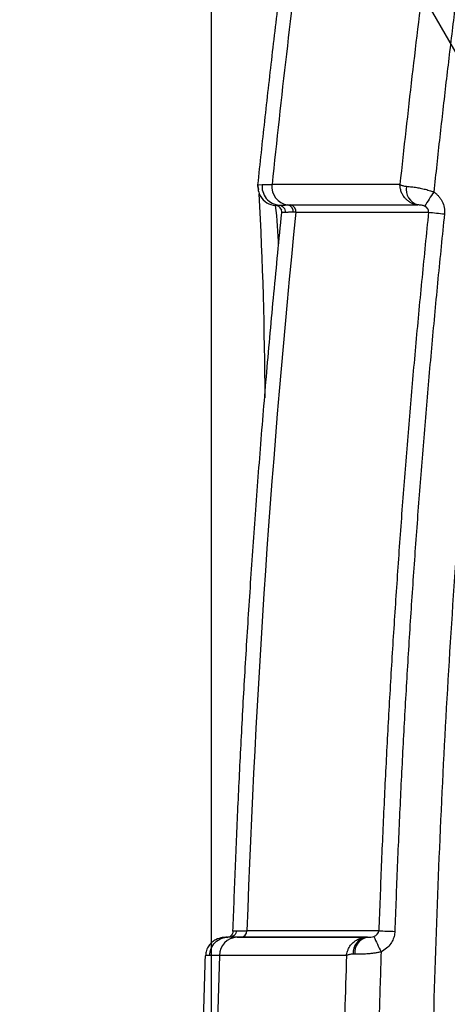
# Model space of a CAD drawing. Header units: millimetres. Extents: x 19 to 819, y 19 to 629.
# Tile 25 of 46: x 428 to 439, y 456 to 483. Entities that reach past the tile are written whole.
import ezdxf

# ---------------------------------------------------------------- set-up
doc = ezdxf.new("R2010")
doc.units = ezdxf.units.MM
doc.header["$LTSCALE"] = 3
doc.layers.add('DIMENSIONS', color=140, linetype='Continuous', lineweight=25)
doc.styles.add('SLDTEXTSTYLE0', font='TXT', dxfattribs={"width": 0.7})
doc.dimstyles.new('SLDDIMSTYLE1', dxfattribs={"dimtxt": 6.474023, "dimasz": 9.906, "dimexe": 0, "dimexo": 0.0625, "dimgap": 1.618506, "dimtad": 0, "dimtih": 1, "dimtoh": 1, "dimrnd": 1e-09, "dimzin": 12, "dimdsep": 46, "dimtxsty": 'SLDTEXTSTYLE0', "dimsah": 1, "dimcen": 0.09, "dimadec": 0, "dimazin": 3, "dimtfac": 1, "dimtmove": 0, "dimatfit": 0, "dimfxl": 0, "dimfrac": 2, "dimtolj": 1, "dimtzin": 12, "dimarcsym": 0})
doc.dimstyles.new('SLDDIMSTYLE3', dxfattribs={"dimtxt": 6.474023, "dimasz": 9.906, "dimexe": 0, "dimexo": 0.0625, "dimgap": 1.618506, "dimtad": 0, "dimtih": 1, "dimtoh": 1, "dimrnd": 1e-09, "dimzin": 4, "dimdsep": 46, "dimtxsty": 'SLDTEXTSTYLE0', "dimsah": 1, "dimcen": 0.09, "dimadec": 0, "dimazin": 1, "dimtfac": 1, "dimtmove": 0, "dimatfit": 0, "dimfxl": 0, "dimfrac": 2, "dimtolj": 1, "dimtzin": 12, "dimarcsym": 0})
doc.dimstyles.new('SLDDIMSTYLE5', dxfattribs={"dimtxt": 6.474023, "dimasz": 9.906, "dimexe": 0, "dimexo": 0.0625, "dimgap": 1.618506, "dimtad": 0, "dimtih": 1, "dimtoh": 1, "dimrnd": 1e-09, "dimzin": 12, "dimdsep": 46, "dimtxsty": 'SLDTEXTSTYLE0', "dimsah": 1, "dimcen": 0, "dimadec": 0, "dimazin": 3, "dimtfac": 1, "dimtofl": 0, "dimtmove": 0, "dimatfit": 3, "dimfxl": 0, "dimfrac": 2, "dimtolj": 1, "dimtzin": 12, "dimarcsym": 0})

# ---------------------------------------------------------------- blocks, each defined once
blk = doc.blocks.new('_D_14')
at = {"layer": 'DIMENSIONS'}
for p, q in [((448.05, 485.924), (448.05, 533.786)), ((484.049, 485.924), (484.049, 533.786)), ((448.05, 524.261), (429, 524.261)), ((456.543, 524.261), (454.369, 524.261)), ((454.369, 524.261), (454.369, 513.971)), ((475.781, 524.261), (477.955, 524.261)), ((477.955, 524.261), (477.955, 513.971)), ((484.049, 524.261), (503.099, 524.261)), ((454.369, 513.971), (456.543, 513.971)), ((477.955, 513.971), (475.781, 513.971))]:
    blk.add_line(p, q, dxfattribs=at)
for points in [[(448.05, 524.261), (438.144, 525.785), (438.144, 522.737)], [(484.049, 524.261), (493.955, 522.737), (493.955, 525.785)]]:
    blk.add_solid(points, dxfattribs=at)
at = {"layer": 'DIMENSIONS', "char_height": 6.35, "attachment_point": 1, "style": 'SLDTEXTSTYLE0'}
for s, insert in [('36.0', (456.543, 533.896)), ('1.42', (456.543, 522.157))]:
    blk.add_mtext(s, dxfattribs=dict(at, insert=insert))
blk = doc.blocks.new('_D_18')
at = {"layer": 'DIMENSIONS'}
for p, q in [((375.834, 523.059), (373.66, 523.059)), ((373.66, 523.059), (373.66, 512.769)), ((395.072, 523.059), (397.246, 523.059)), ((397.246, 523.059), (397.246, 512.769)), ((420.851, 513.657), (404.183, 513.657)), ((446.486, 469.257), (420.851, 513.657)), ((373.66, 512.769), (375.834, 512.769)), ((397.246, 512.769), (395.072, 512.769))]:
    blk.add_line(p, q, dxfattribs=at)
blk.add_solid([(446.486, 469.257), (442.853, 478.598), (440.213, 477.074)], dxfattribs=at)
at = {"layer": 'DIMENSIONS', "char_height": 6.35, "attachment_point": 1, "style": 'SLDTEXTSTYLE0'}
for s, insert in [('%%c', (373.639, 532.694)), ('6.3', (383.414, 532.694)), ('0.25', (375.834, 520.955)), ('(4X)', (376.016, 509.216))]:
    blk.add_mtext(s, dxfattribs=dict(at, insert=insert))
blk = doc.blocks.new('_D_19')
at = {"layer": 'DIMENSIONS'}
for p, q in [((432.818, 411.807), (432.818, 561.354)), ((499.871, 411.841), (499.871, 561.354)), ((432.818, 551.829), (413.768, 551.829)), ((456.543, 551.829), (454.369, 551.829)), ((454.369, 551.829), (454.369, 541.54)), ((475.781, 551.829), (477.955, 551.829)), ((477.955, 551.829), (477.955, 541.54)), ((499.871, 551.829), (518.921, 551.829)), ((454.369, 541.54), (456.543, 541.54)), ((477.955, 541.54), (475.781, 541.54))]:
    blk.add_line(p, q, dxfattribs=at)
for points in [[(432.818, 551.829), (422.912, 553.353), (422.912, 550.305)], [(499.871, 551.829), (509.777, 550.305), (509.777, 553.353)]]:
    blk.add_solid(points, dxfattribs=at)
at = {"layer": 'DIMENSIONS', "char_height": 6.35, "attachment_point": 1, "style": 'SLDTEXTSTYLE0'}
for s, insert in [('67.1', (456.543, 561.464)), ('2.64', (456.543, 549.726))]:
    blk.add_mtext(s, dxfattribs=dict(at, insert=insert))

msp = doc.modelspace()

# ---------------------------------------------------------------- linework, layer by layer
for p, q in [((434.047, 478.161), (434.049, 478.205)), ((434.049, 478.205), (434.065, 478.206)), ((434.072, 478.082), (434.049, 478.205)), ((434.065, 478.206), (434.16, 478.213)), ((434.515, 477.659), (434.515, 477.659)), ((434.836, 477.67), (434.907, 477.67)), ((434.666, 477.556), (434.672, 477.541)), ((434.694, 477.466), (434.681, 477.464)), ((434.771, 477.473), (434.694, 477.466)), ((433.231, 458.266), (433.254, 458.269)), ((436.951, 458.269), (433.591, 458.269)), ((436.397, 457.788), (433.028, 457.788))]:
    msp.add_line(p, q)
at = {"flags": 128}
msp.add_lwpolyline([(434.117, 477.899), (434.108, 477.915), (434.084, 477.966)], dxfattribs=at)
for centre, radius, start, end in [((434.907, 478.154), 0.489, 173.2499, 261.6574), ((438.411, 478.082), 0.429, 168.9308, 253.457), ((321.98, 472.048), 112.26, 0.26332, 3.02203), ((447.197, 472.241), 10.262, 145.7759, 148.2689), ((434.542, 478.154), 0.496, 210.9014, 266.8266), ((434.505, 477.482), 0.177, 354.1964, 86.827), ((434.505, 477.482), 0.177, 24.36, 86.827), ((424.868, 476.403), 9.729, 0.9893, 7.415), ((434.812, 477.496), 0.175, 353.6093, 82.077), ((434.881, 477.497), 0.175, 353.3953, 81.3482), ((449.57, 580.176), 103.286, 263.88769, 264.12324), ((433.586, 458.44), 0.172, 271.6919, 359.8785), ((448.238, 760.218), 301.978, 267.91535, 267.99591), ((433.509, 457.788), 0.481, 91.6963, 179.9969), ((436.988, 457.859), 0.414, 98.5086, 185.4932), ((437.026, 457.867), 0.409, 100.6791, 186.7904), ((445.241, 461.891), 8.882, 203.9228, 206.8306)]:
    msp.add_arc(centre, radius, start, end)
for points, knots in [([(465.946, 405.273), (465.717, 405.274), (465.259, 405.277), (464.572, 405.294), (463.888, 405.321), (463.205, 405.359), (462.524, 405.408), (461.844, 405.467), (461.166, 405.537), (460.49, 405.618), (459.815, 405.709), (459.143, 405.811), (458.471, 405.923), (457.802, 406.046), (457.134, 406.179), (456.468, 406.324), (455.804, 406.478), (455.141, 406.644), (454.48, 406.82), (453.821, 407.007), (453.164, 407.204), (452.508, 407.412), (451.853, 407.63), (451.334, 407.814), (450.969, 407.944), (450.744, 408.016), (450.525, 408.067), (450.31, 408.096), (450.065, 408.103), (449.743, 408.107), (449.181, 408.108), (448.51, 408.107), (447.865, 408.108), (447.345, 408.106), (446.893, 408.111), (446.411, 408.147), (445.947, 408.22), (445.312, 408.367), (444.535, 408.643), (443.664, 409.117), (442.873, 409.717), (442.186, 410.432), (441.614, 411.243), (441.174, 412.131), (440.926, 412.92), (440.819, 413.462), (440.776, 413.791), (440.714, 414.283), (440.621, 415.048), (439.918, 420.962), (438.956, 431.847), (438.542, 445.083), (438.66, 455.672), (438.974, 463.608), (439.514, 471.531), (440.055, 477.142), (440.435, 480.504), (440.552, 481.51), (440.654, 482.371), (440.726, 482.956), (440.797, 483.533), (440.92, 484.171), (441.165, 484.927), (441.496, 485.638), (441.916, 486.303), (442.456, 486.966), (443.132, 487.599), (443.953, 488.155), (444.849, 488.582), (445.641, 488.817), (446.289, 488.931), (446.743, 488.978), (447.24, 488.988), (447.758, 488.986), (448.63, 488.987), (449.393, 488.985), (450.04, 488.988), (450.374, 489.002), (450.679, 489.054), (451.002, 489.16), (451.244, 489.248), (451.503, 489.343), (451.992, 489.515), (452.732, 489.762), (454.048, 490.167), (455.709, 490.614), (457.437, 490.991), (458.891, 491.252), (460.06, 491.429), (461.232, 491.574), (462.406, 491.686), (463.582, 491.766), (464.76, 491.815), (465.547, 491.821), (465.941, 491.823)], [0, 0, 0, 0, 0.005435, 0.010858, 0.01627, 0.021673, 0.027068, 0.032456, 0.037839, 0.043218, 0.048594, 0.053969, 0.059343, 0.064719, 0.070098, 0.075481, 0.080869, 0.086263, 0.091666, 0.097078, 0.1025, 0.107935, 0.113383, 0.118845, 0.120988, 0.122571, 0.124445, 0.126296, 0.127711, 0.130252, 0.133918, 0.141043, 0.14614, 0.14921, 0.153371, 0.156837, 0.160655, 0.1645, 0.172284, 0.180096, 0.187907, 0.195708, 0.203526, 0.211318, 0.219108, 0.22304, 0.224398, 0.226964, 0.234782, 0.242659, 0.368094, 0.493523, 0.556277, 0.618979, 0.681677, 0.744423, 0.752517, 0.761845, 0.76842, 0.773073, 0.775804, 0.782205, 0.788434, 0.794582, 0.800745, 0.807016, 0.814793, 0.822617, 0.830413, 0.838218, 0.84211, 0.846013, 0.849002, 0.853898, 0.85829, 0.869677, 0.871981, 0.873619, 0.877586, 0.879252, 0.88168, 0.883686, 0.885794, 0.893972, 0.902172, 0.918423, 0.934715, 0.944076, 0.953415, 0.962737, 0.972049, 0.981359, 0.990674, 1, 1, 1, 1]), ([(434.049, 478.205), (434.109, 478.768), (434.23, 479.906), (434.426, 481.63), (434.635, 483.39), (434.786, 484.574), (434.862, 485.173)], [0, 0, 0, 0, 0.242016, 0.489354, 0.742016, 1, 1, 1, 1]), ([(439.389, 483.825), (439.328, 483.342), (439.207, 482.374), (439.034, 480.921), (438.868, 479.467), (438.764, 478.498), (438.712, 478.013)], [0, 0, 0, 0, 0.250003, 0.5, 0.749997, 1, 1, 1, 1]), ([(434.051, 478.208), (434.049, 478.155), (434.045, 478.047), (434.094, 477.947), (434.119, 477.896)], [0, 0, 0, 0, 0.483768, 1, 1, 1, 1]), ([(434.16, 478.213), (434.154, 478.155), (434.158, 478.09), (434.194, 477.963), (434.225, 477.899), (434.313, 477.792), (434.369, 477.748), (434.488, 477.688), (434.551, 477.672), (434.61, 477.668)], [0, 0, 0, 0, 0.25, 0.25, 0.5, 0.5, 0.75, 0.75, 1, 1, 1, 1]), ([(434.16, 478.213), (434.176, 478.213), (434.208, 478.212), (434.27, 478.212), (434.339, 478.212), (434.394, 478.211), (434.422, 478.211)], [0, 0, 0, 0, 0.24793, 0.497371, 0.748128, 1, 1, 1, 1]), ([(437.814, 478.212), (437.824, 478.207), (437.841, 478.2), (437.867, 478.19), (437.897, 478.18), (437.934, 478.171), (437.972, 478.166), (437.99, 478.164)], [0, 0, 0, 0, 0.240994, 0.408935, 0.499987, 0.766117, 1, 1, 1, 1]), ([(438.289, 477.67), (438.267, 477.674), (438.222, 477.68), (438.153, 477.703), (438.081, 477.738), (438.011, 477.788), (437.945, 477.853), (437.888, 477.932), (437.846, 478.022), (437.819, 478.116), (437.815, 478.18), (437.814, 478.212)], [0, 0, 0, 0, 0.083456, 0.175596, 0.27623, 0.384721, 0.49991, 0.625952, 0.749477, 0.876449, 1, 1, 1, 1]), ([(437.99, 478.164), (438.012, 478.162), (438.054, 478.158), (438.124, 478.151), (438.192, 478.142), (438.257, 478.133), (438.343, 478.118), (438.454, 478.095), (438.587, 478.059), (438.672, 478.028), (438.712, 478.013)], [0, 0, 0, 0, 0.11753, 0.226762, 0.327123, 0.418263, 0.500018, 0.678291, 0.84491, 1, 1, 1, 1]), ([(438.712, 478.013), (438.736, 477.996), (438.781, 477.963), (438.841, 477.903), (438.893, 477.836), (438.95, 477.739), (438.999, 477.603), (438.996, 477.49), (438.995, 477.433)], [0, 0, 0, 0, 0.126103, 0.250098, 0.374087, 0.500173, 0.748885, 1, 1, 1, 1]), ([(434.515, 477.659), (434.515, 477.66), (434.516, 477.662), (434.527, 477.664), (434.546, 477.666), (434.573, 477.667), (434.597, 477.667), (434.61, 477.668)], [0, 0, 0, 0, 0.19968, 0.399206, 0.598889, 0.799047, 1, 1, 1, 1]), ([(434.61, 477.668), (434.624, 477.668), (434.652, 477.668), (434.705, 477.668), (434.765, 477.669), (434.813, 477.669), (434.836, 477.67)], [0, 0, 0, 0, 0.2491804, 0.4986326, 0.748767, 1, 1, 1, 1]), ([(434.61, 477.668), (434.651, 477.665), (434.699, 477.643), (434.763, 477.567), (434.775, 477.515), (434.771, 477.473)], [0, 0, 0, 0, 0.5, 0.5, 1, 1, 1, 1]), ([(438.469, 477.638), (438.446, 477.65), (438.417, 477.658), (438.353, 477.667), (438.32, 477.669), (438.289, 477.67)], [0, 0, 0, 0, 0.5, 0.5, 1, 1, 1, 1]), ([(433.387, 458.429), (433.408, 458.985), (433.449, 460.115), (433.524, 461.835), (433.611, 463.609), (433.713, 465.435), (433.831, 467.313), (433.964, 469.243), (434.114, 471.225), (434.283, 473.259), (434.471, 475.345), (434.611, 476.752), (434.681, 477.464)], [0, 0, 0, 0, 0.087481, 0.177745, 0.27079, 0.366617, 0.465226, 0.566617, 0.67079, 0.777745, 0.887482, 1, 1, 1, 1]), ([(434.986, 477.477), (434.964, 477.476), (434.919, 477.475), (434.862, 477.475), (434.812, 477.474), (434.785, 477.474), (434.771, 477.473)], [0, 0, 0, 0, 0.248378, 0.497937, 0.748529, 1, 1, 1, 1]), ([(438.572, 477.477), (438.514, 476.901), (438.397, 475.75), (438.234, 474.021), (438.082, 472.292), (437.941, 470.562), (437.81, 468.832), (437.691, 467.101), (437.581, 465.369), (437.483, 463.637), (437.395, 461.905), (437.318, 460.173), (437.275, 459.018), (437.254, 458.44)], [0, 0, 0, 0, 0.090974, 0.181935, 0.272883, 0.363818, 0.45474, 0.545649, 0.636545, 0.727429, 0.818299, 0.909156, 1, 1, 1, 1]), ([(438.995, 477.433), (438.936, 476.858), (438.819, 475.709), (438.657, 473.984), (438.506, 472.258), (438.364, 470.531), (438.234, 468.804), (438.114, 467.076), (438.005, 465.347), (437.907, 463.618), (437.819, 461.888), (437.742, 460.157), (437.699, 459.002), (437.678, 458.425)], [0, 0, 0, 0, 0.090935, 0.181855, 0.272762, 0.363661, 0.454554, 0.545446, 0.636339, 0.727238, 0.818145, 0.909065, 1, 1, 1, 1]), ([(438.572, 477.477), (438.577, 477.508), (438.569, 477.541), (438.532, 477.597), (438.504, 477.621), (438.469, 477.638)], [0, 0, 0, 0, 0.5, 0.5, 1, 1, 1, 1]), ([(433.387, 458.43), (433.383, 458.402), (433.375, 458.351), (433.32, 458.292), (433.287, 458.273), (433.288, 458.271), (433.289, 458.268)], [0, 0, 0, 0, 0.156644, 0.284528, 0.455943, 1, 1, 1, 1]), ([(433.475, 458.44), (433.473, 458.399), (433.456, 458.351), (433.388, 458.285), (433.341, 458.269), (433.3, 458.269)], [0, 0, 0, 0, 0.5, 0.5, 1, 1, 1, 1]), ([(433.387, 458.429), (433.388, 458.43), (433.388, 458.433), (433.398, 458.436), (433.416, 458.438), (433.441, 458.439), (433.463, 458.439), (433.475, 458.44)], [0, 0, 0, 0, 0.19927, 0.399022, 0.59914, 0.799505, 1, 1, 1, 1]), ([(433.475, 458.44), (433.488, 458.44), (433.514, 458.44), (433.563, 458.44), (433.62, 458.44), (433.684, 458.44), (433.733, 458.44), (433.758, 458.44)], [0, 0, 0, 0, 0.198082, 0.397251, 0.59738, 0.798341, 1, 1, 1, 1]), ([(437.678, 458.425), (437.676, 458.402), (437.673, 458.357), (437.659, 458.291), (437.638, 458.226), (437.609, 458.164), (437.556, 458.075), (437.465, 457.969), (437.365, 457.911), (437.315, 457.882)], [0, 0, 0, 0, 0.099006, 0.197217, 0.295918, 0.396373, 0.499783, 0.745504, 1, 1, 1, 1]), ([(433.23, 458.268), (433.191, 458.268), (433.113, 458.266), (432.958, 458.225), (432.831, 458.142), (432.744, 458.047), (432.677, 457.924), (432.665, 457.828), (432.659, 457.781)], [0, 0, 0, 0, 0.236773, 0.47423, 0.599749, 0.730806, 0.8656, 1, 1, 1, 1]), ([(432.767, 457.788), (432.769, 457.846), (432.781, 457.907), (432.83, 458.026), (432.868, 458.082), (432.962, 458.175), (433.019, 458.212), (433.137, 458.258), (433.198, 458.269), (433.254, 458.269)], [0, 0, 0, 0, 0.25, 0.25, 0.5, 0.5, 0.75, 0.75, 1, 1, 1, 1]), ([(436.397, 457.788), (436.399, 457.806), (436.405, 457.844), (436.423, 457.906), (436.459, 457.99), (436.51, 458.067), (436.59, 458.149), (436.684, 458.214), (436.808, 458.261), (436.889, 458.266), (436.927, 458.269)], [0, 0, 0, 0, 0.069525, 0.152702, 0.250241, 0.421802, 0.500494, 0.68764, 0.855085, 1, 1, 1, 1]), ([(436.951, 458.269), (436.98, 458.269), (437.011, 458.269), (437.07, 458.275), (437.098, 458.281), (437.121, 458.289)], [0, 0, 0, 0, 0.5, 0.5, 1, 1, 1, 1]), ([(436.576, 457.82), (436.558, 457.82), (436.52, 457.819), (436.478, 457.812), (436.434, 457.801), (436.412, 457.794), (436.397, 457.788)], [0, 0, 0, 0, 0.233544, 0.499736, 0.660283, 1, 1, 1, 1]), ([(437.315, 457.882), (437.285, 457.875), (437.225, 457.861), (437.132, 457.846), (437.036, 457.834), (436.917, 457.823), (436.77, 457.818), (436.674, 457.819), (436.621, 457.819)], [0, 0, 0, 0, 0.116063, 0.238125, 0.366337, 0.500642, 0.726238, 1, 1, 1, 1]), ([(437.315, 457.882), (437.297, 457.316), (437.261, 456.185), (437.221, 454.487), (437.19, 452.79), (437.169, 451.092), (437.159, 449.395), (437.159, 447.698), (437.17, 446), (437.19, 444.303), (437.221, 442.605), (437.262, 440.908), (437.298, 439.776), (437.316, 439.21)], [0, 0, 0, 0, 0.090934, 0.181853, 0.272761, 0.36366, 0.454554, 0.545446, 0.63634, 0.727239, 0.818147, 0.909066, 1, 1, 1, 1]), ([(432.659, 439.287), (432.641, 439.857), (432.605, 441.026), (432.564, 442.823), (432.532, 444.706), (432.512, 446.675), (432.506, 448.73), (432.515, 450.87), (432.542, 453.097), (432.587, 455.409), (432.634, 456.978), (432.657, 457.778)], [0, 0, 0, 0, 0.092536, 0.189716, 0.29154, 0.398007, 0.509118, 0.624873, 0.745272, 0.870314, 1, 1, 1, 1]), ([(432.767, 457.788), (432.753, 457.788), (432.724, 457.788), (432.693, 457.787), (432.671, 457.785), (432.658, 457.782), (432.658, 457.779), (432.657, 457.778)], [0, 0, 0, 0, 0.200615, 0.40107, 0.601217, 0.800908, 1, 1, 1, 1]), ([(436.397, 457.788), (436.381, 457.283), (436.349, 456.27), (436.312, 454.745), (436.282, 453.212), (436.261, 451.671), (436.248, 450.121), (436.242, 448.044), (436.257, 445.455), (436.306, 442.368), (436.367, 440.321), (436.398, 439.304)], [0, 0, 0, 0, 0.082028, 0.164511, 0.247448, 0.330841, 0.414688, 0.498989, 0.667824, 0.834828, 1, 1, 1, 1])]:
    msp.add_open_spline(points, degree=3, knots=knots)
for points in [[(435.228, 485.124), (434.931, 482.822), (434.662, 480.518), (434.422, 478.211)], [(438.482, 483.942), (438.24, 482.034), (438.017, 480.124), (437.814, 478.212)], [(437.814, 478.212), (436.683, 478.213), (435.553, 478.213), (434.422, 478.211)], [(434.907, 477.67), (436.034, 477.672), (437.162, 477.672), (438.289, 477.67)], [(435.054, 477.477), (434.412, 471.165), (433.978, 464.795), (433.758, 458.44)], [(434.681, 477.464), (434.681, 477.464), (434.681, 477.464), (434.681, 477.464)], [(435.054, 477.477), (435.031, 477.477), (435.008, 477.477), (434.986, 477.477)], [(435.054, 477.477), (436.227, 477.479), (437.4, 477.479), (438.572, 477.477)], [(437.254, 458.44), (436.088, 458.441), (434.923, 458.441), (433.758, 458.44)], [(437.121, 458.289), (437.196, 458.318), (437.251, 458.377), (437.254, 458.44)], [(433.494, 458.269), (433.39, 458.269), (433.31, 458.269), (433.254, 458.269)], [(433.591, 458.269), (433.461, 458.269), (433.364, 458.269), (433.3, 458.269)], [(433.494, 458.269), (434.638, 458.269), (435.783, 458.269), (436.927, 458.269)], [(436.927, 458.269), (436.934, 458.269), (436.942, 458.269), (436.951, 458.269)], [(436.621, 457.819), (436.605, 457.819), (436.59, 457.82), (436.576, 457.82)], [(433.028, 457.788), (432.916, 457.789), (432.829, 457.789), (432.767, 457.788)], [(433.028, 457.788), (432.829, 451.639), (432.829, 445.462), (433.028, 439.304)]]:
    msp.add_open_spline(points, degree=3)

# ---------------------------------------------------------------- dimensions: what is measured, and where the dimension line sits
at = {"layer": 'DIMENSIONS'}
for base, p1, p2, dimstyle, picture, middle in [((499.871, 551.829), (432.818, 407.997), (499.871, 408.031), 'SLDDIMSTYLE1', '_D_19', (466.162, 551.829)), ((484.049, 524.261), (448.05, 482.114), (484.049, 482.114), 'SLDDIMSTYLE3', '_D_14', (466.162, 524.261))]:
    dim = msp.add_linear_dim(base=base, p1=p1, p2=p2, dimstyle=dimstyle, dxfattribs=at)
    dim.commit()
    dim.dimension.update_dxf_attribs({"geometry": picture, "text_midpoint": middle, "dimtype": 160})
dim = msp.add_diameter_dim_2p(p1=(449.615, 463.837), p2=(446.486, 469.257), text='<>\\P(4X)', dimstyle='SLDDIMSTYLE5', dxfattribs=at)
dim.commit()
dim.dimension.update_dxf_attribs({"geometry": '_D_18', "text_midpoint": (385.453, 517.003), "dimtype": 163})

doc.saveas('drawing.dxf')
